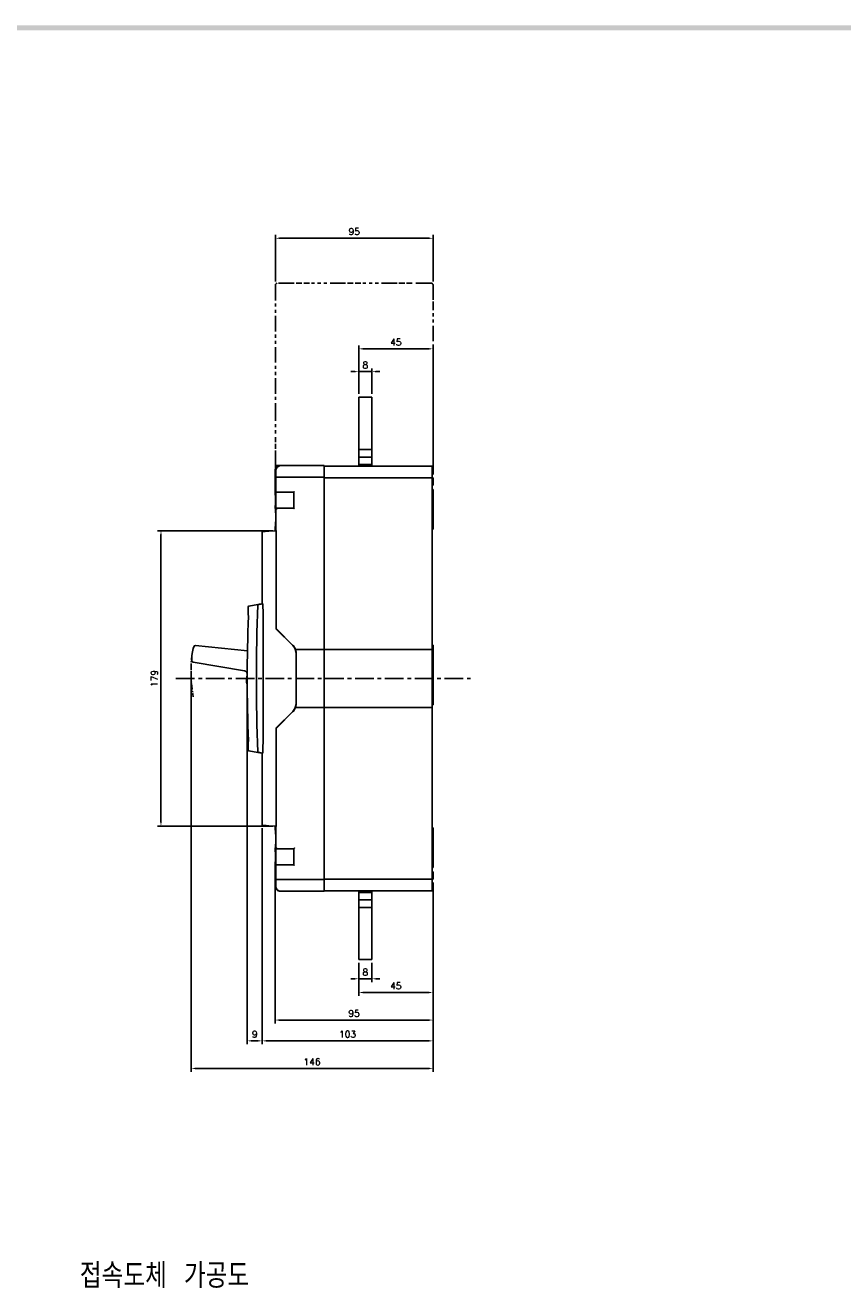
# Model space of a CAD drawing. Extents: x -2068 to 2710, y -907 to 1777.
# Tile 23 of 24: x -670 to -177, y 1004 to 1767. Entities that reach past the tile are written whole.
import ezdxf

# ---------------------------------------------------------------- set-up
doc = ezdxf.new("R2010")
doc.units = 0
doc.header["$LTSCALE"] = 3
doc.header["$MEASUREMENT"] = 0
doc.linetypes.add('CENTER', pattern=[2, 1.25, -0.25, 0.25, -0.25])
doc.linetypes.add('PHANTOM2', pattern=[1.25, 0.625, -0.125, 0.125, -0.125, 0.125, -0.125])
doc.layers.get('0').update_dxf_attribs({"linetype": 'CONTINUOUS'})
doc.layers.get('Defpoints').update_dxf_attribs({"linetype": 'CONTINUOUS'})
for name, color, linetype in [('ce', 4, 'CENTER'), ('cen', 1, 'CENTER'), ('di', 3, 'CONTINUOUS'), ('dwg', 7, 'CONTINUOUS')]:
    doc.layers.add(name, color=color, linetype=linetype)
doc.styles.add('KIM', font='ROMANS.shx', dxfattribs={"height": 5, "bigfont": 'GSG1.shx'})
doc.styles.get("Standard").update_dxf_attribs({"font": 'romans.shx', "height": 4, "bigfont": 'ghs.shx'})
doc.dimstyles.get("Standard").update_dxf_attribs({"dimtxt": 0.18, "dimasz": 0.18, "dimexe": 0.18, "dimexo": 0.0625, "dimgap": 0.09, "dimtad": 0, "dimtih": 1, "dimtoh": 1, "dimdec": 4, "dimzin": 0, "dimdsep": 46, "dimtxsty": 'Standard', "dimcen": 0.09, "dimadec": 0, "dimazin": 0, "dimtfac": 1, "dimtdec": 4, "dimtofl": 0, "dimtmove": 0, "dimatfit": 3, "dimfxl": 0, "dimtolj": 1, "dimtzin": 0, "dimarcsym": 0})
doc.dimstyles.new('STANDARD$0', dxfattribs={"dimtxt": 5, "dimasz": 5, "dimexe": 1, "dimexo": 2, "dimgap": 2, "dimtad": 1, "dimdec": 4, "dimzin": 12, "dimdsep": 46, "dimtxsty": 'KIM', "dimcen": -1, "dimdle": 0.1, "dimadec": 0, "dimazin": 0, "dimtfac": 1, "dimtdec": 4, "dimtmove": 0, "dimatfit": 3, "dimfxl": 0, "dimtolj": 1, "dimtzin": 0, "dimarcsym": 0})

# ---------------------------------------------------------------- blocks, each defined once
blk = doc.blocks.new('*D26')
at = {"layer": 'Defpoints', "color": 0}
for p in [(-424.2, 1571.91), (-469, 1542.68), (-424.2, 1494.18)]:
    blk.add_point(p, dxfattribs=at)
at = {"layer": 'di'}
for p, q in [((-469, 1544.68), (-469, 1573.91)), ((-466.6, 1571.91), (-426.6, 1571.91)), ((-424.2, 1496.18), (-424.2, 1573.91))]:
    blk.add_line(p, q, dxfattribs=at)
for points in [[(-466.6, 1572.31), (-466.6, 1571.51), (-469, 1571.91)], [(-426.6, 1572.31), (-426.6, 1571.51), (-424.2, 1571.91)]]:
    blk.add_solid(points, dxfattribs=at)
at = {"layer": 'di', "insert": (-446.6, 1575.91), "char_height": 4, "attachment_point": 5}
blk.add_mtext('\\A1;45', dxfattribs=at)
blk = doc.blocks.new('*D27')
at = {"layer": 'Defpoints', "color": 0}
for p in [(-461, 1558.15), (-469, 1542.68), (-461, 1542.68)]:
    blk.add_point(p, dxfattribs=at)
at = {"layer": 'di'}
for p, q in [((-471.4, 1558.15), (-473.8, 1558.15)), ((-469, 1544.68), (-469, 1560.15)), ((-469, 1558.15), (-461, 1558.15)), ((-461, 1544.68), (-461, 1560.15)), ((-458.6, 1558.15), (-456.2, 1558.15))]:
    blk.add_line(p, q, dxfattribs=at)
for points in [[(-471.4, 1558.55), (-471.4, 1557.75), (-469, 1558.15)], [(-458.6, 1558.55), (-458.6, 1557.75), (-461, 1558.15)]]:
    blk.add_solid(points, dxfattribs=at)
at = {"layer": 'di', "insert": (-465, 1562.15), "char_height": 4, "attachment_point": 5}
blk.add_mtext('\\A1;8', dxfattribs=at)
blk = doc.blocks.new('*D28')
at = {"layer": 'Defpoints', "color": 0}
for p in [(-519.42, 1256.41), (-424.2, 1252.18), (-424.2, 1167.24)]:
    blk.add_point(p, dxfattribs=at)
at = {"layer": 'di'}
for p, q in [((-519.42, 1254.41), (-519.42, 1165.24)), ((-424.2, 1250.18), (-424.2, 1165.24)), ((-517.02, 1167.24), (-426.6, 1167.24))]:
    blk.add_line(p, q, dxfattribs=at)
for points in [[(-517.02, 1167.64), (-517.02, 1166.84), (-519.42, 1167.24)], [(-426.6, 1167.64), (-426.6, 1166.84), (-424.2, 1167.24)]]:
    blk.add_solid(points, dxfattribs=at)
at = {"layer": 'di', "insert": (-471.81, 1171.24), "char_height": 4, "attachment_point": 5}
blk.add_mtext('\\A1;95', dxfattribs=at)
blk = doc.blocks.new('*D29')
at = {"layer": 'Defpoints', "color": 0}
for p in [(-527.2, 1284.87), (-424.2, 1252.18), (-424.2, 1154.7)]:
    blk.add_point(p, dxfattribs=at)
at = {"layer": 'di'}
for p, q in [((-527.2, 1282.87), (-527.2, 1152.7)), ((-424.2, 1250.18), (-424.2, 1152.7)), ((-524.8, 1154.7), (-426.6, 1154.7))]:
    blk.add_line(p, q, dxfattribs=at)
for points in [[(-524.8, 1155.1), (-524.8, 1154.3), (-527.2, 1154.7)], [(-426.6, 1155.1), (-426.6, 1154.3), (-424.2, 1154.7)]]:
    blk.add_solid(points, dxfattribs=at)
at = {"layer": 'di', "insert": (-475.7, 1158.7), "char_height": 4, "attachment_point": 5}
blk.add_mtext('\\A1;103', dxfattribs=at)
blk = doc.blocks.new('*D30')
at = {"layer": 'Defpoints', "color": 0}
for p in [(-570.09, 1379.29), (-424.2, 1252.18), (-424.2, 1138.09)]:
    blk.add_point(p, dxfattribs=at)
at = {"layer": 'di'}
for p, q in [((-570.09, 1377.29), (-570.09, 1136.09)), ((-424.2, 1250.18), (-424.2, 1136.09)), ((-567.69, 1138.09), (-426.6, 1138.09))]:
    blk.add_line(p, q, dxfattribs=at)
for points in [[(-567.69, 1138.49), (-567.69, 1137.69), (-570.09, 1138.09)], [(-426.6, 1138.49), (-426.6, 1137.69), (-424.2, 1138.09)]]:
    blk.add_solid(points, dxfattribs=at)
at = {"layer": 'di', "insert": (-497.14, 1142.09), "char_height": 4, "attachment_point": 5}
blk.add_mtext('\\A1;146', dxfattribs=at)
blk = doc.blocks.new('*D34')
at = {"layer": 'Defpoints', "color": 0}
for p in [(-536.2, 1371.18), (-527.2, 1284.87), (-536.2, 1154.7)]:
    blk.add_point(p, dxfattribs=at)
at = {"layer": 'di'}
for p, q in [((-536.2, 1369.18), (-536.2, 1152.7)), ((-527.2, 1282.87), (-527.2, 1152.7)), ((-529.6, 1154.7), (-533.8, 1154.7))]:
    blk.add_line(p, q, dxfattribs=at)
for points in [[(-533.8, 1155.1), (-533.8, 1154.3), (-536.2, 1154.7)], [(-529.6, 1155.1), (-529.6, 1154.3), (-527.2, 1154.7)]]:
    blk.add_solid(points, dxfattribs=at)
at = {"layer": 'di', "insert": (-531.7, 1158.7), "char_height": 4, "attachment_point": 5}
blk.add_mtext('\\A1;9', dxfattribs=at)
blk = doc.blocks.new('*D35')
at = {"layer": 'Defpoints', "color": 0}
for p in [(-424.2, 1252.18), (-469, 1203.68), (-424.2, 1183.85)]:
    blk.add_point(p, dxfattribs=at)
at = {"layer": 'di'}
for p, q in [((-424.2, 1250.18), (-424.2, 1181.85)), ((-469, 1201.68), (-469, 1181.85)), ((-466.6, 1183.85), (-426.6, 1183.85))]:
    blk.add_line(p, q, dxfattribs=at)
for points in [[(-466.6, 1184.25), (-466.6, 1183.45), (-469, 1183.85)], [(-426.6, 1184.25), (-426.6, 1183.45), (-424.2, 1183.85)]]:
    blk.add_solid(points, dxfattribs=at)
at = {"layer": 'di', "insert": (-446.6, 1187.85), "char_height": 4, "attachment_point": 5}
blk.add_mtext('\\A1;45', dxfattribs=at)
blk = doc.blocks.new('*D36')
at = {"layer": 'Defpoints', "color": 0}
for p in [(-469, 1203.68), (-461, 1203.68), (-469, 1192.12)]:
    blk.add_point(p, dxfattribs=at)
at = {"layer": 'di'}
for p, q in [((-469, 1201.68), (-469, 1190.12)), ((-461, 1201.68), (-461, 1190.12)), ((-471.4, 1192.12), (-473.8, 1192.12)), ((-461, 1192.12), (-469, 1192.12)), ((-458.6, 1192.12), (-456.2, 1192.12))]:
    blk.add_line(p, q, dxfattribs=at)
for points in [[(-471.4, 1192.52), (-471.4, 1191.72), (-469, 1192.12)], [(-458.6, 1192.52), (-458.6, 1191.72), (-461, 1192.12)]]:
    blk.add_solid(points, dxfattribs=at)
at = {"layer": 'di', "insert": (-465, 1196.12), "char_height": 4, "attachment_point": 5}
blk.add_mtext('\\A1;8', dxfattribs=at)
blk = doc.blocks.new('*D41')
at = {"layer": 'Defpoints', "color": 0}
for p in [(-518.7, 1462.28), (-588.21, 1284.08), (-518.7, 1284.08)]:
    blk.add_point(p, dxfattribs=at)
at = {"layer": 'di'}
for p, q in [((-520.7, 1462.28), (-590.21, 1462.28)), ((-588.21, 1459.88), (-588.21, 1286.48)), ((-520.7, 1284.08), (-590.21, 1284.08))]:
    blk.add_line(p, q, dxfattribs=at)
for points in [[(-588.61, 1459.88), (-587.81, 1459.88), (-588.21, 1462.28)], [(-588.61, 1286.48), (-587.81, 1286.48), (-588.21, 1284.08)]]:
    blk.add_solid(points, dxfattribs=at)
at = {"layer": 'di', "insert": (-592.21, 1373.18), "char_height": 4, "attachment_point": 5, "rotation": 90}
blk.add_mtext('\\A1;179', dxfattribs=at)
blk = doc.blocks.new('12853129')
at = {"layer": 'ce', "linetype": 'PHANTOM2'}
for p, q in [((-954.29, 1837.76), (-954.27, 1837.86)), ((-954.29, 1837.76), (-954.29, 1823.23)), ((-954.26, 1837.87), (-954.23, 1837.89)), ((-954.23, 1837.9), (-954.2, 1837.93)), ((-954.19, 1837.93), (-954.09, 1837.96)), ((-952.03, 1837.96), (-954.09, 1837.96)), ((-951.11, 1837.96), (-951.8, 1837.96)), ((-950.19, 1837.96), (-950.88, 1837.96)), ((-945.83, 1837.96), (-949.96, 1837.96)), ((-944.91, 1837.96), (-945.6, 1837.96)), ((-943.99, 1837.96), (-944.68, 1837.96)), ((-939.63, 1837.96), (-943.76, 1837.96)), ((-938.71, 1837.96), (-939.4, 1837.96)), ((-937.79, 1837.96), (-938.48, 1837.96)), ((-935.49, 1837.96), (-937.56, 1837.96)), ((-935.49, 1837.96), (-935.39, 1837.93)), ((-935.38, 1837.93), (-935.36, 1837.9)), ((-935.35, 1837.89), (-935.33, 1837.87)), ((-935.32, 1837.86), (-935.29, 1837.76)), ((-935.29, 1835.94), (-935.29, 1837.76)), ((-935.29, 1815.96), (-935.29, 1835.74)), ((-954.29, 1823.23), (-954.29, 1819.59)), ((-954.29, 1819.39), (-954.29, 1818.79)), ((-954.29, 1818.58), (-954.29, 1817.98)), ((-954.29, 1817.78), (-954.29, 1815.96)), ((-954.29, 1815.96), (-953.29, 1815.96)), ((-953.96, 1815.96), (-954.29, 1815.96)), ((-954.29, 1815.93), (-954.29, 1814.96)), ((-954.29, 1815.93), (-954.29, 1815.92)), ((-954.29, 1815.92), (-954.29, 1815.91)), ((-954.29, 1815.9), (-954.29, 1815.88)), ((-954.29, 1815.88), (-954.29, 1815.57))]:
    blk.add_line(p, q, dxfattribs=at)
blk = doc.blocks.new('*D114')
at = {"layer": 'Defpoints', "color": 0}
for p in [(-424.2, 1638.57), (-519.2, 1610.48), (-424.2, 1610.48)]:
    blk.add_point(p, dxfattribs=at)
at = {"layer": 'di'}
for p, q in [((-519.2, 1612.48), (-519.2, 1640.57)), ((-424.2, 1612.48), (-424.2, 1640.57)), ((-516.8, 1638.57), (-426.6, 1638.57))]:
    blk.add_line(p, q, dxfattribs=at)
for points in [[(-516.8, 1638.97), (-516.8, 1638.17), (-519.2, 1638.57)], [(-426.6, 1638.97), (-426.6, 1638.17), (-424.2, 1638.57)]]:
    blk.add_solid(points, dxfattribs=at)
at = {"layer": 'di', "insert": (-471.7, 1642.57), "char_height": 4, "attachment_point": 5}
blk.add_mtext('\\A1;95', dxfattribs=at)

msp = doc.modelspace()

# ---------------------------------------------------------------- linework, layer by layer
for p, q in [((-468.998, 1542.684), (-468.998, 1501.184)), ((-468.998, 1542.684), (-460.998, 1542.684)), ((-460.998, 1542.684), (-460.998, 1501.184)), ((-468.998, 1511.184), (-460.998, 1511.184)), ((-468.998, 1506.684), (-460.998, 1506.684)), ((-519.056, 1498.484), (-519.056, 1485.732)), ((-516.34, 1501.484), (-516.056, 1501.484)), ((-516.056, 1501.484), (-515.95, 1501.484)), ((-515.95, 1501.484), (-489.898, 1501.484)), ((-489.898, 1501.484), (-489.898, 1500.913)), ((-489.898, 1501.184), (-424.698, 1501.184)), ((-489.898, 1495.625), (-489.898, 1500.913)), ((-489.898, 1495.625), (-489.898, 1494.484)), ((-468.998, 1502.184), (-460.998, 1502.184)), ((-424.698, 1501.184), (-424.698, 1500.613)), ((-424.698, 1495.325), (-424.698, 1500.613)), ((-424.698, 1495.325), (-424.698, 1494.184)), ((-519.423, 1493.984), (-519.423, 1485.929)), ((-518.407, 1494.484), (-518.248, 1494.484)), ((-518.248, 1494.484), (-489.898, 1494.484)), ((-489.898, 1494.484), (-489.898, 1493.984)), ((-489.898, 1494.184), (-424.698, 1494.184)), ((-489.898, 1391.184), (-489.898, 1493.984)), ((-424.698, 1494.184), (-424.698, 1493.684)), ((-424.198, 1494.184), (-424.698, 1494.184)), ((-424.698, 1391.184), (-424.698, 1493.684)), ((-424.698, 1489.684), (-424.198, 1489.684)), ((-424.198, 1494.184), (-424.198, 1489.684)), ((-518.248, 1485.484), (-518.541, 1485.484)), ((-508.198, 1485.484), (-518.248, 1485.484)), ((-508.198, 1475.884), (-508.198, 1485.484)), ((-424.198, 1487.184), (-424.698, 1487.184)), ((-424.198, 1487.184), (-424.198, 1485.184)), ((-424.198, 1485.184), (-424.198, 1470.184)), ((-519.056, 1475.613), (-519.056, 1472.371)), ((-519.042, 1475.421), (-519.052, 1475.613)), ((-518.541, 1475.884), (-518.248, 1475.884)), ((-518.248, 1475.884), (-508.198, 1475.884)), ((-519.056, 1468.997), (-519.056, 1462.484)), ((-519.056, 1468.997), (-519.056, 1468.997)), ((-424.698, 1468.184), (-424.198, 1468.184)), ((-424.198, 1470.184), (-424.198, 1468.184)), ((-424.198, 1468.184), (-424.198, 1463.286)), ((-527.198, 1418.184), (-527.198, 1461.501)), ((-523.215, 1462.018), (-518.698, 1462.284)), ((-519.423, 1463.28), (-519.423, 1462.484)), ((-519.423, 1462.484), (-519.056, 1462.484)), ((-519.056, 1462.484), (-518.745, 1462.484)), ((-518.698, 1462.484), (-518.745, 1462.484)), ((-518.698, 1462.283), (-518.698, 1462.484)), ((-518.698, 1462.284), (-518.698, 1461.984)), ((-518.698, 1461.984), (-518.698, 1402.984)), ((-424.698, 1463.286), (-424.198, 1463.286)), ((-535.698, 1412.786), (-535.698, 1416.266)), ((-535.198, 1416.773), (-529.744, 1417.735)), ((-508.748, 1393.034), (-518.698, 1402.984)), ((-508.836, 1393.322), (-518.248, 1402.734)), ((-567.396, 1393), (-536.06, 1389.751)), ((-507.148, 1390.684), (-489.898, 1390.684)), ((-489.898, 1391.184), (-489.898, 1390.684)), ((-489.898, 1390.684), (-489.898, 1388.684)), ((-489.898, 1390.684), (-424.698, 1390.684)), ((-489.898, 1357.684), (-489.898, 1388.684)), ((-424.198, 1393.184), (-424.698, 1393.184)), ((-424.698, 1391.184), (-424.698, 1390.684)), ((-424.698, 1390.684), (-424.698, 1388.684)), ((-424.698, 1357.684), (-424.698, 1388.684)), ((-424.198, 1393.184), (-424.198, 1357.184)), ((-537.827, 1377.763), (-568.762, 1382.944)), ((-526.662, 1363.918), (-526.662, 1382.451)), ((-506.698, 1358.284), (-506.698, 1388.085)), ((-536.195, 1375.379), (-536.615, 1372.29)), ((-536.494, 1370.334), (-536.19, 1369.188)), ((-518.698, 1343.384), (-508.748, 1353.334)), ((-518.248, 1343.634), (-508.836, 1353.046)), ((-489.898, 1355.684), (-507.148, 1355.684)), ((-489.898, 1357.684), (-489.898, 1355.684)), ((-489.898, 1355.684), (-489.898, 1355.184)), ((-424.698, 1355.684), (-489.898, 1355.684)), ((-489.898, 1252.384), (-489.898, 1355.184)), ((-424.698, 1357.684), (-424.698, 1355.684)), ((-424.198, 1357.184), (-424.698, 1357.184)), ((-424.698, 1355.684), (-424.698, 1355.184)), ((-424.698, 1252.684), (-424.698, 1355.184)), ((-518.698, 1343.384), (-518.698, 1284.385)), ((-535.698, 1330.102), (-535.698, 1333.582)), ((-529.744, 1328.633), (-535.198, 1329.595)), ((-527.198, 1284.867), (-527.198, 1328.184)), ((-518.698, 1284.084), (-523.215, 1284.35)), ((-519.423, 1283.884), (-519.423, 1283.088)), ((-519.056, 1283.884), (-519.423, 1283.884)), ((-519.056, 1283.884), (-519.056, 1277.371)), ((-518.745, 1283.884), (-519.056, 1283.884)), ((-518.745, 1283.884), (-518.698, 1283.884)), ((-518.698, 1284.385), (-518.698, 1284.084)), ((-518.698, 1283.884), (-518.698, 1284.085)), ((-424.198, 1283.082), (-424.698, 1283.082)), ((-424.198, 1283.082), (-424.198, 1278.184)), ((-519.056, 1273.997), (-519.056, 1270.732)), ((-424.198, 1278.184), (-424.698, 1278.184)), ((-424.198, 1278.184), (-424.198, 1276.184)), ((-424.198, 1276.184), (-424.198, 1261.184)), ((-518.248, 1270.484), (-518.541, 1270.484)), ((-508.198, 1270.484), (-518.248, 1270.484)), ((-508.198, 1260.884), (-508.198, 1270.484)), ((-519.423, 1260.439), (-519.423, 1252.384)), ((-519.056, 1260.613), (-519.056, 1247.884)), ((-519.042, 1260.421), (-519.052, 1260.613)), ((-518.541, 1260.884), (-518.248, 1260.884)), ((-518.248, 1260.884), (-508.198, 1260.884)), ((-424.698, 1259.184), (-424.198, 1259.184)), ((-424.198, 1261.184), (-424.198, 1259.184)), ((-518.248, 1251.884), (-518.407, 1251.884)), ((-489.898, 1251.884), (-518.248, 1251.884)), ((-489.898, 1252.384), (-489.898, 1251.884)), ((-424.698, 1252.184), (-489.898, 1252.184)), ((-489.898, 1251.884), (-489.898, 1250.743)), ((-424.198, 1256.684), (-424.698, 1256.684)), ((-424.698, 1252.684), (-424.698, 1252.184)), ((-424.698, 1252.184), (-424.698, 1251.043)), ((-424.198, 1252.184), (-424.698, 1252.184)), ((-424.198, 1256.684), (-424.198, 1252.184)), ((-516.056, 1244.884), (-516.34, 1244.884)), ((-515.95, 1244.884), (-516.056, 1244.884)), ((-489.898, 1244.884), (-515.95, 1244.884)), ((-489.898, 1245.455), (-489.898, 1250.743)), ((-489.898, 1245.455), (-489.898, 1244.884)), ((-424.698, 1245.184), (-489.898, 1245.184)), ((-468.998, 1245.184), (-468.998, 1203.684)), ((-468.998, 1244.184), (-460.998, 1244.184)), ((-460.998, 1245.184), (-460.998, 1203.684)), ((-424.698, 1245.755), (-424.698, 1251.043)), ((-424.698, 1245.755), (-424.698, 1245.184)), ((-468.998, 1239.684), (-460.998, 1239.684)), ((-468.998, 1235.184), (-460.998, 1235.184)), ((-468.998, 1203.684), (-460.998, 1203.684))]:
    msp.add_line(p, q)
at = {"flags": 128}
for points in [[(-519.411, 1494.09), (-519.413, 1494.082), (-519.423, 1493.984)], [(-507.698, 1485.984), (-507.795, 1485.886), (-507.889, 1485.793), (-507.975, 1485.706), (-508.051, 1485.63), (-508.113, 1485.568), (-508.159, 1485.522), (-508.188, 1485.494), (-508.198, 1485.484)], [(-518.582, 1475.719), (-518.509, 1475.645), (-518.427, 1475.563), (-518.339, 1475.475), (-518.248, 1475.384)], [(-507.698, 1475.384), (-507.795, 1475.482), (-507.889, 1475.575), (-507.975, 1475.662), (-508.051, 1475.738), (-508.113, 1475.8), (-508.159, 1475.846), (-508.188, 1475.874), (-508.198, 1475.884)], [(-526.915, 1461.801), (-526.859, 1461.804), (-526.692, 1461.814), (-526.419, 1461.83), (-526.05, 1461.852), (-525.593, 1461.878), (-525.065, 1461.909), (-524.481, 1461.944), (-523.858, 1461.981), (-523.215, 1462.018)], [(-535.284, 1416.758), (-535.256, 1416.763), (-535.227, 1416.768), (-535.198, 1416.773)], [(-518.248, 1402.734), (-518.34, 1402.827), (-518.43, 1402.916), (-518.513, 1403), (-518.587, 1403.074), (-518.649, 1403.136), (-518.698, 1403.184)], [(-518.698, 1343.184), (-518.649, 1343.232), (-518.587, 1343.295), (-518.513, 1343.368), (-518.43, 1343.452), (-518.34, 1343.541), (-518.248, 1343.634)], [(-535.198, 1329.595), (-535.227, 1329.6), (-535.256, 1329.605), (-535.284, 1329.61)], [(-523.215, 1284.35), (-523.858, 1284.388), (-524.481, 1284.424), (-525.065, 1284.459), (-525.593, 1284.49), (-526.05, 1284.517), (-526.419, 1284.538), (-526.692, 1284.554), (-526.859, 1284.564), (-526.915, 1284.567)], [(-518.248, 1270.984), (-518.339, 1270.893), (-518.427, 1270.805), (-518.509, 1270.723), (-518.582, 1270.649)], [(-507.698, 1270.984), (-507.795, 1270.886), (-507.889, 1270.793), (-507.975, 1270.706), (-508.051, 1270.63), (-508.113, 1270.568), (-508.159, 1270.522), (-508.188, 1270.494), (-508.198, 1270.484)], [(-507.698, 1260.384), (-507.784, 1260.471), (-507.869, 1260.555), (-507.948, 1260.634), (-508.019, 1260.705), (-508.081, 1260.767), (-508.131, 1260.817), (-508.167, 1260.854), (-508.19, 1260.876), (-508.198, 1260.884)]]:
    msp.add_lwpolyline(points, dxfattribs=at)
for centre, radius, start, end in [((-516.056, 1498.484), 3, 90, 180), ((-526.898, 1461.501), 0.3, 93.366461, 180), ((-535.198, 1416.266), 0.5, 100, 180), ((-525.698, 1412.786), 10, 180, 191.661164), ((669.302, 1373.184), 1200, 177.885004, 182.114996), ((-529.58, 1417.459), 0.3, 100, 177.885004), ((463.802, 1373.184), 1000, 177.846284, 182.153716), ((-549.659, 1385.468), 20, 159.874456, 184.639912), ((-567.499, 1392.005), 1, 84.080197, 159.874456), ((-513.998, 1388.16), 7.3, 24.469801, 45), ((-513.698, 1388.085), 7, 0, 45), ((-568.597, 1383.931), 1, 184.639912, 260.492167), ((-538.158, 1375.791), 2, 10.817898, 80.492167), ((-531.661, 1371.616), 5, 172.258337, 194.858337), ((-513.698, 1358.284), 7, 315, 0), ((-513.998, 1358.208), 7.3, 315, 335.530199), ((-525.698, 1333.582), 10, 168.338836, 180), ((-535.198, 1330.102), 0.5, 180, 260), ((-529.58, 1328.909), 0.3, 182.114996, 260), ((-526.898, 1284.867), 0.3, 180, 266.633539), ((-518.923, 1252.384), 0.5, 180, 212.387505), ((-516.056, 1247.884), 3, 180, 270)]:
    msp.add_arc(centre, radius, start, end)
for centre, start_param, end_param in [((-459.423, 1522.52), 1.6285368, 1.6352429), ((-459.423, 1223.849), 1.5063498, 1.5130559)]:
    msp.add_ellipse(centre, major_axis=(0, 416.5), ratio=0.1440576, start_param=start_param, end_param=end_param)
for points, knots in [([(-519.3, 1495.642), (-519.299, 1495.554), (-519.297, 1495.288), (-519.306, 1494.843), (-519.324, 1494.422), (-519.34, 1494.205), (-519.353, 1494.117), (-519.352, 1494.124), (-519.351, 1494.126)], [0, 0, 0, 0, 0.1253092, 0.3815604, 0.6378209, 0.8515832, 0.9659253, 1, 1, 1, 1]), ([(-516.34, 1501.484), (-516.56, 1501.47), (-517.114, 1501.433), (-517.955, 1501.076), (-518.715, 1500.399), (-519.23, 1499.498), (-519.292, 1498.822), (-519.323, 1498.484)], [0, 0, 0, 0, 0.1404927, 0.3532278, 0.5679237, 0.7841139, 1, 1, 1, 1]), ([(-519.418, 1485.929), (-519.419, 1485.946), (-519.427, 1486.032), (-519.387, 1485.593), (-519.313, 1484.633), (-519.23, 1483.18), (-519.18, 1481.454), (-519.184, 1479.646), (-519.232, 1478.206), (-519.271, 1477.49), (-519.285, 1477.241)], [0, 0, 0, 0, 0.0358488, 0.1839582, 0.3319146, 0.4799834, 0.6277999, 0.7750143, 0.9220861, 1, 1, 1, 1]), ([(-519.055, 1475.681), (-519.046, 1475.932), (-519.03, 1476.433), (-518.97, 1477.814), (-518.926, 1479.481), (-518.919, 1481.295), (-518.953, 1483.035), (-519.01, 1484.513), (-519.055, 1485.55), (-519.061, 1485.939), (-519.047, 1485.968), (-519.045, 1485.972)], [0, 0, 0, 0, 0.1219424, 0.24375859, 0.36553423, 0.48703617, 0.60840406, 0.73014727, 0.85245087, 0.97489161, 1, 1, 1, 1]), ([(-519.285, 1477.241), (-519.289, 1477.149), (-519.298, 1476.964), (-519.302, 1476.624), (-519.299, 1476.288), (-519.29, 1475.993), (-519.279, 1475.855), (-519.274, 1475.791)], [0, 0, 0, 0, 0.2059892, 0.4115983, 0.6170035, 0.8227077, 1, 1, 1, 1]), ([(-519.274, 1475.791), (-519.224, 1475.265), (-519.138, 1474.335), (-519.081, 1473.009), (-519.056, 1472.434)], [0, 0, 0, 0, 0.5657425, 1, 1, 1, 1]), ([(-518.95, 1470.684), (-518.952, 1470.397), (-518.956, 1469.823), (-518.984, 1469.089), (-519.017, 1468.607), (-519.043, 1468.43), (-519.056, 1468.606), (-519.057, 1469.088), (-519.052, 1469.823), (-519.049, 1470.686), (-519.052, 1471.548), (-519.057, 1472.28), (-519.056, 1472.762), (-519.043, 1472.938), (-519.017, 1472.761), (-518.984, 1472.278), (-518.956, 1471.545), (-518.952, 1470.971), (-518.95, 1470.684)], [0, 0, 0, 0, 0.0622495, 0.1246643, 0.1872873, 0.2500222, 0.3127183, 0.375258, 0.4377339, 0.5001513, 0.5624055, 0.6247436, 0.6873231, 0.7500634, 0.8128157, 0.8754149, 0.9377794, 1, 1, 1, 1]), ([(-518.745, 1475.384), (-518.745, 1475.385), (-518.739, 1475.442), (-518.71, 1475.561), (-518.626, 1475.665), (-518.582, 1475.719)], [0, 0, 0, 0, 0.0090573, 0.4889785, 1, 1, 1, 1]), ([(-518.582, 1475.719), (-518.569, 1475.733), (-518.513, 1475.798), (-518.4, 1475.865), (-518.297, 1475.884), (-518.249, 1475.884), (-518.248, 1475.884)], [0, 0, 0, 0, 0.1361762, 0.5958979, 0.9916286, 1, 1, 1, 1]), ([(-519.06, 1467.846), (-519.065, 1467.675), (-519.089, 1466.74), (-519.206, 1465.298), (-519.339, 1463.879), (-519.423, 1463.179), (-519.414, 1463.257), (-519.411, 1463.28)], [0, 0, 0, 0, 0.060973, 0.3335637, 0.6085981, 0.8845087, 1, 1, 1, 1]), ([(-529.632, 1417.755), (-529.593, 1417.762), (-529.513, 1417.776), (-528.891, 1417.885), (-527.997, 1418.043), (-527.244, 1418.176), (-526.875, 1418.241)], [0, 0, 0, 0, 0.2513747, 0.5026636, 0.7564235, 1, 1, 1, 1]), ([(-526.875, 1418.241), (-526.855, 1418.24), (-526.819, 1418.238), (-526.769, 1418.188), (-526.734, 1418.121), (-526.716, 1418.047), (-526.714, 1417.997), (-526.713, 1417.978)], [0, 0, 0, 0, 0.2994204, 0.5263949, 0.7070068, 0.8887843, 1, 1, 1, 1]), ([(-526.713, 1417.978), (-526.703, 1415.409), (-526.654, 1403.566), (-526.658, 1391.724), (-526.662, 1382.451)], [0, 0, 0, 0, 0.216992, 1, 1, 1, 1]), ([(-535.491, 1410.765), (-535.486, 1410.765), (-535.475, 1410.766), (-535.389, 1410.773), (-535.263, 1410.784), (-535.124, 1410.796), (-535.03, 1410.804), (-534.992, 1410.807), (-534.989, 1410.807)], [0, 0, 0, 0, 0.2127018, 0.4253851, 0.6387474, 0.8535852, 0.9884816, 1, 1, 1, 1]), ([(-507.148, 1390.684), (-507.149, 1390.689), (-507.153, 1390.699), (-507.182, 1390.777), (-507.227, 1390.892), (-507.286, 1391.034), (-507.331, 1391.135), (-507.353, 1391.184)], [0, 0, 0, 0, 0.1960335, 0.391911, 0.5922081, 0.8042888, 1, 1, 1, 1]), ([(-506.716, 1388.684), (-506.739, 1388.907), (-506.783, 1389.352), (-506.913, 1389.945), (-507.046, 1390.401), (-507.135, 1390.649), (-507.144, 1390.674), (-507.148, 1390.684)], [0, 0, 0, 0, 0.2114814, 0.4227149, 0.6401401, 0.8596405, 1, 1, 1, 1]), ([(-526.662, 1363.918), (-526.661, 1361.251), (-526.66, 1349.408), (-526.69, 1337.566), (-526.713, 1328.39)], [0, 0, 0, 0, 0.2251735, 1, 1, 1, 1]), ([(-507.353, 1355.184), (-507.327, 1355.244), (-507.274, 1355.363), (-507.209, 1355.521), (-507.167, 1355.633), (-507.149, 1355.679), (-507.148, 1355.683), (-507.148, 1355.684)], [0, 0, 0, 0, 0.2386381, 0.4778201, 0.7023301, 0.9098752, 1, 1, 1, 1]), ([(-507.148, 1355.684), (-507.14, 1355.705), (-507.124, 1355.746), (-507.014, 1356.066), (-506.882, 1356.547), (-506.769, 1357.119), (-506.732, 1357.517), (-506.716, 1357.684)], [0, 0, 0, 0, 0.2047563, 0.4092229, 0.6212101, 0.8412637, 1, 1, 1, 1]), ([(-535.491, 1335.603), (-535.486, 1335.603), (-535.475, 1335.602), (-535.389, 1335.595), (-535.263, 1335.584), (-535.124, 1335.573), (-535.03, 1335.565), (-534.992, 1335.561), (-534.989, 1335.561)], [0, 0, 0, 0, 0.2127017, 0.42538526, 0.63874748, 0.85358523, 0.98848077, 1, 1, 1, 1]), ([(-526.875, 1328.127), (-527.244, 1328.192), (-527.997, 1328.325), (-528.891, 1328.483), (-529.513, 1328.592), (-529.593, 1328.606), (-529.632, 1328.613)], [0, 0, 0, 0, 0.2435761, 0.4973361, 0.7486251, 1, 1, 1, 1]), ([(-526.713, 1328.39), (-526.715, 1328.363), (-526.717, 1328.311), (-526.737, 1328.242), (-526.769, 1328.18), (-526.818, 1328.13), (-526.855, 1328.128), (-526.875, 1328.127)], [0, 0, 0, 0, 0.1543866, 0.3086003, 0.466366, 0.6970709, 1, 1, 1, 1]), ([(-519.411, 1283.088), (-519.413, 1283.1), (-519.417, 1283.131), (-519.32, 1282.319), (-519.185, 1280.798), (-519.076, 1279.417), (-519.057, 1278.59), (-519.056, 1278.537)], [0, 0, 0, 0, 0.1591502, 0.4326313, 0.7065881, 0.9812634, 1, 1, 1, 1]), ([(-518.95, 1275.684), (-518.952, 1275.397), (-518.956, 1274.823), (-518.984, 1274.089), (-519.017, 1273.607), (-519.043, 1273.43), (-519.056, 1273.606), (-519.057, 1274.088), (-519.052, 1274.823), (-519.049, 1275.686), (-519.052, 1276.548), (-519.057, 1277.28), (-519.056, 1277.762), (-519.043, 1277.938), (-519.017, 1277.761), (-518.984, 1277.278), (-518.956, 1276.545), (-518.952, 1275.971), (-518.95, 1275.684)], [0, 0, 0, 0, 0.06225009, 0.12466459, 0.18728723, 0.25002225, 0.31271834, 0.37525776, 0.43773411, 0.50015115, 0.56240586, 0.62474344, 0.68732298, 0.75006328, 0.81281547, 0.8754149, 0.93777922, 1, 1, 1, 1]), ([(-519.285, 1269.127), (-519.259, 1268.637), (-519.208, 1267.657), (-519.175, 1265.858), (-519.198, 1264.07), (-519.267, 1262.453), (-519.351, 1261.219), (-519.414, 1260.478), (-519.417, 1260.451), (-519.418, 1260.439)], [0, 0, 0, 0, 0.147867, 0.2954715, 0.4426655, 0.5900084, 0.7382266, 0.8871281, 1, 1, 1, 1]), ([(-519.274, 1270.577), (-519.279, 1270.501), (-519.291, 1270.35), (-519.3, 1270.032), (-519.302, 1269.694), (-519.297, 1269.374), (-519.289, 1269.205), (-519.285, 1269.127)], [0, 0, 0, 0, 0.2065838, 0.4126519, 0.6181649, 0.8236106, 1, 1, 1, 1]), ([(-519.056, 1273.847), (-519.087, 1273.198), (-519.149, 1271.92), (-519.232, 1271.02), (-519.274, 1270.577)], [0, 0, 0, 0, 0.5082935, 1, 1, 1, 1]), ([(-519.055, 1260.681), (-519.046, 1260.932), (-519.03, 1261.433), (-518.97, 1262.814), (-518.926, 1264.481), (-518.919, 1266.295), (-518.953, 1268.035), (-519.01, 1269.513), (-519.055, 1270.55), (-519.061, 1270.939), (-519.047, 1270.968), (-519.045, 1270.972)], [0, 0, 0, 0, 0.12194208, 0.24375827, 0.36553377, 0.48703608, 0.60840372, 0.73014743, 0.85245106, 0.97489157, 1, 1, 1, 1]), ([(-518.582, 1270.649), (-518.626, 1270.703), (-518.71, 1270.807), (-518.739, 1270.926), (-518.745, 1270.983), (-518.745, 1270.984)], [0, 0, 0, 0, 0.5110342, 0.9909586, 1, 1, 1, 1]), ([(-518.248, 1270.484), (-518.249, 1270.484), (-518.297, 1270.484), (-518.4, 1270.503), (-518.513, 1270.57), (-518.569, 1270.635), (-518.582, 1270.649)], [0, 0, 0, 0, 0.0083715, 0.4041014, 0.8638353, 1, 1, 1, 1]), ([(-519.353, 1252.248), (-519.352, 1252.246), (-519.351, 1252.238), (-519.34, 1252.15), (-519.324, 1251.945), (-519.307, 1251.572), (-519.297, 1251.114), (-519.299, 1250.808), (-519.3, 1250.679)], [0, 0, 0, 0, 0.0600707, 0.172021, 0.3471473, 0.5748379, 0.8205859, 1, 1, 1, 1]), ([(-519.323, 1247.884), (-519.308, 1247.648), (-519.272, 1247.079), (-518.903, 1246.234), (-518.23, 1245.488), (-517.341, 1244.981), (-516.673, 1244.916), (-516.34, 1244.884)], [0, 0, 0, 0, 0.151557, 0.364372, 0.5761177, 0.7880721, 1, 1, 1, 1])]:
    msp.add_open_spline(points, degree=3, knots=knots)
at = {"layer": 'cen', "ltscale": 3}
msp.add_line((-579.173, 1373.184), (-401.515, 1373.184), dxfattribs=at)
at = {"layer": 'cen'}
msp.add_arc((-479.798, 1377.484), 90.312, 173.209751, 189.802266, dxfattribs=at)
at = {"layer": 'dwg'}
msp.add_trace([(-2042.942, 1766.953), (-2039.942, 1763.953), (405.058, 1766.953), (402.058, 1763.953)], dxfattribs=at)

# ---------------------------------------------------------------- block references
at = {"layer": 'di', "xscale": 5, "yscale": 5, "zscale": 5}
msp.add_blockref('12853129', (4252.268, -7578.318), dxfattribs=at)

# ---------------------------------------------------------------- texts
at = {"layer": 'di', "insert": (-637.115, 1020.681), "char_height": 15, "width": 163.85897, "attachment_point": 1}
msp.add_mtext('{\\Fromans,hgs|c129;접속도체 가공도}', dxfattribs=at)

# ---------------------------------------------------------------- dimensions: what is measured, and where the dimension line sits
at = {"layer": 'di'}
for base, p1, p2, text, dimstyle, override, picture, middle in [((-424.198, 1638.571), (-519.198, 1610.484), (-424.198, 1610.484), '95', 'STANDARD$0', {"dimtxt": 4, "dimasz": 2.4, "dimexe": 2, "dimdec": 2, "dimzin": 8, "dimtxsty": 'Standard', "dimcen": 0, "dimdle": 0, "dimclrd": 256, "dimclre": 256, "dimclrt": 256, "dimadec": 2, "dimazin": 2, "dimtfac": 0.6, "dimtdec": 2, "dimtzin": 8, "dimlwd": 65535, "dimlwe": 65535}, '*D114', (-471.698, 1638.571)), ((-424.198, 1571.911), (-468.998, 1542.684), (-424.198, 1494.184), '45', 'STANDARD$0', {"dimtxt": 4, "dimasz": 2.4, "dimexe": 2, "dimdec": 2, "dimzin": 8, "dimtxsty": 'Standard', "dimcen": 0, "dimdle": 0, "dimclrd": 256, "dimclre": 256, "dimclrt": 256, "dimadec": 2, "dimazin": 2, "dimtfac": 0.6, "dimtdec": 2, "dimtzin": 8, "dimlwd": 65535, "dimlwe": 65535}, '*D26', (-446.598, 1571.911)), ((-424.198, 1138.094), (-570.092, 1379.289), (-424.198, 1252.184), '146', 'Standard', {"dimtxt": 4, "dimasz": 2.4, "dimexe": 2, "dimexo": 2, "dimgap": 2, "dimtad": 1, "dimtih": 0, "dimtoh": 0, "dimdec": 2, "dimzin": 8, "dimcen": 0, "dimclrd": 256, "dimclre": 256, "dimclrt": 256, "dimadec": 2, "dimazin": 2, "dimtfac": 0.6, "dimtdec": 2, "dimtofl": 1, "dimtzin": 8, "dimlwd": 65535, "dimlwe": 65535}, '*D30', (-497.145, 1138.094)), ((-424.198, 1167.239), (-519.423, 1256.411), (-424.198, 1252.184), '95', 'STANDARD$0', {"dimtxt": 4, "dimasz": 2.4, "dimexe": 2, "dimdec": 2, "dimzin": 8, "dimtxsty": 'Standard', "dimcen": 0, "dimdle": 0, "dimclrd": 256, "dimclre": 256, "dimclrt": 256, "dimadec": 2, "dimazin": 2, "dimtfac": 0.6, "dimtdec": 2, "dimtzin": 8, "dimlwd": 65535, "dimlwe": 65535}, '*D28', (-471.81, 1167.239))]:
    dim = msp.add_linear_dim(base=base, p1=p1, p2=p2, text=text, dimstyle=dimstyle, override=override, dxfattribs=at)
    dim.commit()
    dim.dimension.update_dxf_attribs({"geometry": picture, "text_midpoint": middle, "dimtype": 160})
for base, p1, p2, picture, middle in [((-460.998, 1558.152), (-468.998, 1542.684), (-460.998, 1542.684), '*D27', (-464.998, 1558.152)), ((-424.198, 1154.7), (-527.198, 1284.867), (-424.198, 1252.184), '*D29', (-475.698, 1154.7))]:
    dim = msp.add_linear_dim(base=base, p1=p1, p2=p2, dimstyle='STANDARD$0', override={"dimtxt": 4, "dimasz": 2.4, "dimexe": 2, "dimdec": 2, "dimzin": 8, "dimtxsty": 'Standard', "dimcen": 0, "dimdle": 0, "dimclrd": 256, "dimclre": 256, "dimclrt": 256, "dimadec": 2, "dimazin": 2, "dimtfac": 0.6, "dimtdec": 2, "dimtzin": 8, "dimlwd": 65535, "dimlwe": 65535}, dxfattribs=at)
    dim.commit()
    dim.dimension.update_dxf_attribs({"geometry": picture, "text_midpoint": middle, "dimtype": 160})
dim = msp.add_linear_dim(base=(-588.21, 1284.085), p1=(-518.698, 1462.283), p2=(-518.698, 1284.085), angle=90, text='179', dimstyle='STANDARD$0', override={"dimtxt": 4, "dimasz": 2.4, "dimexe": 2, "dimdec": 2, "dimzin": 8, "dimtxsty": 'Standard', "dimcen": 0, "dimdle": 0, "dimclrd": 256, "dimclre": 256, "dimclrt": 256, "dimadec": 2, "dimazin": 2, "dimtfac": 0.6, "dimtdec": 2, "dimtzin": 8, "dimlwd": 65535, "dimlwe": 65535}, dxfattribs=at)
dim.commit()
dim.dimension.update_dxf_attribs({"geometry": '*D41', "text_midpoint": (-592.21, 1373.184)})
for base, p1, p2, picture, middle in [((-536.198, 1154.7), (-527.198, 1284.867), (-536.198, 1371.184), '*D34', (-531.698, 1158.7)), ((-468.998, 1192.117), (-460.998, 1203.684), (-468.998, 1203.684), '*D36', (-464.998, 1196.117))]:
    dim = msp.add_linear_dim(base=base, p1=p1, p2=p2, dimstyle='STANDARD$0', override={"dimtxt": 4, "dimasz": 2.4, "dimexe": 2, "dimdec": 2, "dimzin": 8, "dimtxsty": 'Standard', "dimcen": 0, "dimdle": 0, "dimclrd": 256, "dimclre": 256, "dimclrt": 256, "dimadec": 2, "dimazin": 2, "dimtfac": 0.6, "dimtdec": 2, "dimtzin": 8, "dimlwd": 65535, "dimlwe": 65535}, dxfattribs=at)
    dim.commit()
    dim.dimension.update_dxf_attribs({"geometry": picture, "text_midpoint": middle})
dim = msp.add_linear_dim(base=(-424.198, 1183.845), p1=(-468.998, 1203.684), p2=(-424.198, 1252.184), text='45', dimstyle='STANDARD$0', override={"dimtxt": 4, "dimasz": 2.4, "dimexe": 2, "dimdec": 2, "dimzin": 8, "dimtxsty": 'Standard', "dimcen": 0, "dimdle": 0, "dimclrd": 256, "dimclre": 256, "dimclrt": 256, "dimadec": 2, "dimazin": 2, "dimtfac": 0.6, "dimtdec": 2, "dimtzin": 8, "dimlwd": 65535, "dimlwe": 65535}, dxfattribs=at)
dim.commit()
dim.dimension.update_dxf_attribs({"geometry": '*D35', "text_midpoint": (-446.598, 1187.845)})

doc.saveas('drawing.dxf')
